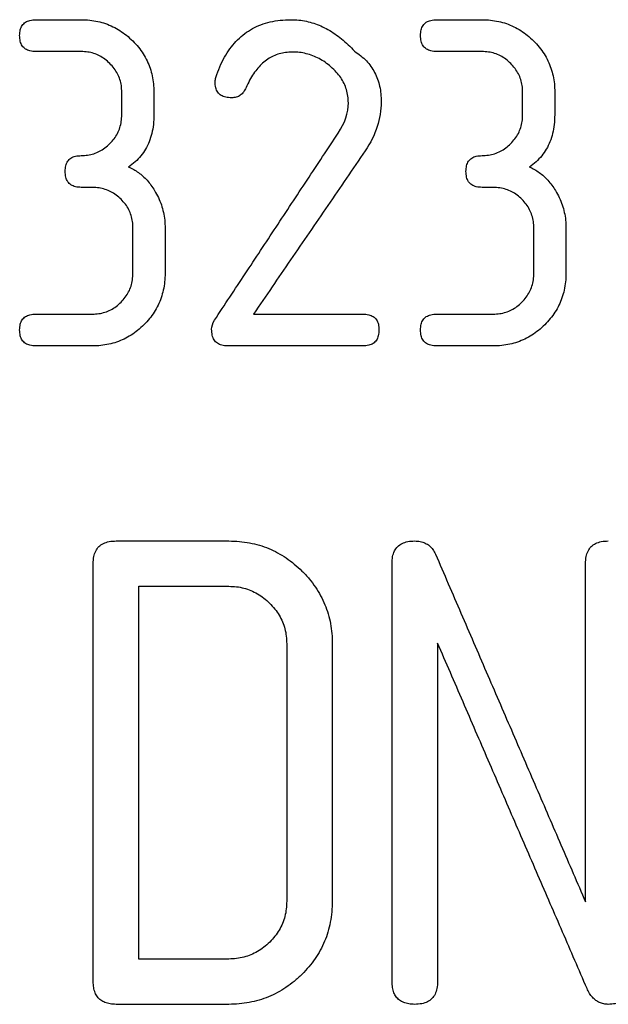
# Model space of a CAD drawing. Header units: millimetres. Extents: x -145 to 220, y -93 to 132.
# Tile 4 of 13: x -14 to -8, y -25 to -15. Entities that reach past the tile are written whole.
import ezdxf

# ---------------------------------------------------------------- set-up
doc = ezdxf.new("R2010")
doc.units = ezdxf.units.MM

msp = doc.modelspace()

# ---------------------------------------------------------------- linework, layer by layer
at = {"color": 7, "linetype": 'Continuous', "lineweight": 25}
for p, q in [((-13.896, -14.745), (-13.414, -14.745)), ((-9.636, -14.745), (-9.154, -14.745)), ((-13.414, -15.084), (-13.896, -15.084)), ((-9.154, -15.084), (-9.636, -15.084)), ((-12.982, -15.756), (-12.982, -15.515)), ((-12.64, -15.515), (-12.64, -15.756)), ((-8.722, -15.756), (-8.722, -15.515)), ((-8.381, -15.515), (-8.381, -15.756)), ((-13.293, -16.528), (-13.413, -16.528)), ((-9.033, -16.528), (-9.153, -16.528)), ((-12.863, -17.441), (-12.863, -16.96)), ((-12.521, -16.96), (-12.521, -17.441)), ((-8.603, -17.441), (-8.603, -16.96)), ((-8.262, -16.96), (-8.262, -17.441)), ((-13.896, -17.875), (-13.294, -17.875)), ((-11.582, -17.875), (-10.419, -17.875)), ((-9.636, -17.875), (-9.034, -17.875)), ((-13.294, -18.214), (-13.896, -18.214)), ((-10.419, -18.214), (-11.858, -18.214)), ((-9.034, -18.214), (-9.636, -18.214)), ((-13.042, -20.287), (-11.845, -20.287)), ((-12.801, -20.769), (-11.845, -20.769)), ((-11.845, -24.732), (-12.801, -24.732)), ((-11.845, -25.214), (-13.042, -25.214))]:
    msp.add_line(p, q, dxfattribs=at)
for points, knots in [([(-14.067, -14.913), (-14.066, -14.893), (-14.064, -14.856), (-14.043, -14.805), (-14.007, -14.769), (-13.955, -14.748), (-13.917, -14.746), (-13.896, -14.745)], [0, 0, 0, 0, 0.226763, 0.41708, 0.592046, 0.778612, 1, 1, 1, 1]), ([(-13.414, -14.745), (-13.383, -14.746), (-13.324, -14.748), (-13.237, -14.762), (-13.154, -14.785), (-13.075, -14.818), (-13, -14.86), (-12.93, -14.91), (-12.887, -14.95), (-12.866, -14.97)], [0, 0, 0, 0, 0.147973, 0.290872, 0.430679, 0.569467, 0.709315, 0.852215, 1, 1, 1, 1]), ([(-11.972, -15.328), (-11.958, -15.291), (-11.931, -15.22), (-11.879, -15.122), (-11.82, -15.034), (-11.753, -14.957), (-11.677, -14.892), (-11.594, -14.838), (-11.503, -14.796), (-11.403, -14.767), (-11.296, -14.748), (-11.221, -14.746), (-11.183, -14.745)], [0, 0, 0, 0, 0.113817, 0.220695, 0.321703, 0.418163, 0.511657, 0.603986, 0.697085, 0.792909, 0.89332, 1, 1, 1, 1]), ([(-11.183, -14.745), (-11.155, -14.746), (-11.101, -14.747), (-11.02, -14.761), (-10.942, -14.782), (-10.865, -14.811), (-10.79, -14.849), (-10.716, -14.895), (-10.645, -14.949), (-10.575, -15.011), (-10.531, -15.057), (-10.509, -15.081)], [0, 0, 0, 0, 0.104266, 0.207534, 0.311069, 0.416101, 0.523782, 0.635155, 0.751141, 0.872533, 1, 1, 1, 1]), ([(-9.807, -14.913), (-9.806, -14.893), (-9.804, -14.856), (-9.783, -14.805), (-9.747, -14.769), (-9.695, -14.748), (-9.657, -14.746), (-9.636, -14.745)], [0, 0, 0, 0, 0.226763, 0.41708, 0.592046, 0.778612, 1, 1, 1, 1]), ([(-9.154, -14.745), (-9.124, -14.746), (-9.064, -14.748), (-8.977, -14.762), (-8.894, -14.785), (-8.815, -14.818), (-8.741, -14.86), (-8.67, -14.91), (-8.628, -14.95), (-8.606, -14.97)], [0, 0, 0, 0, 0.147973, 0.290872, 0.430679, 0.569467, 0.709315, 0.852215, 1, 1, 1, 1]), ([(-13.896, -15.084), (-13.916, -15.083), (-13.955, -15.081), (-14.006, -15.06), (-14.043, -15.023), (-14.064, -14.972), (-14.066, -14.934), (-14.067, -14.913)], [0, 0, 0, 0, 0.217599, 0.402518, 0.577531, 0.769534, 1, 1, 1, 1]), ([(-9.636, -15.084), (-9.657, -15.083), (-9.695, -15.081), (-9.746, -15.06), (-9.783, -15.023), (-9.804, -14.972), (-9.806, -14.934), (-9.807, -14.913)], [0, 0, 0, 0, 0.217599, 0.402518, 0.577531, 0.769534, 1, 1, 1, 1]), ([(-12.866, -14.97), (-12.845, -14.992), (-12.804, -15.036), (-12.753, -15.107), (-12.711, -15.182), (-12.679, -15.261), (-12.657, -15.342), (-12.643, -15.428), (-12.641, -15.486), (-12.64, -15.515)], [0, 0, 0, 0, 0.147419, 0.290289, 0.430448, 0.569752, 0.710011, 0.852918, 1, 1, 1, 1]), ([(-8.606, -14.97), (-8.585, -14.992), (-8.544, -15.036), (-8.493, -15.107), (-8.452, -15.182), (-8.42, -15.261), (-8.397, -15.342), (-8.383, -15.428), (-8.382, -15.486), (-8.381, -15.515)], [0, 0, 0, 0, 0.147419, 0.290289, 0.430448, 0.569752, 0.710011, 0.852918, 1, 1, 1, 1]), ([(-13.109, -15.21), (-13.126, -15.195), (-13.159, -15.164), (-13.217, -15.128), (-13.279, -15.102), (-13.345, -15.086), (-13.39, -15.085), (-13.414, -15.084)], [0, 0, 0, 0, 0.207765, 0.406213, 0.60062, 0.796672, 1, 1, 1, 1]), ([(-11.169, -15.089), (-11.193, -15.09), (-11.24, -15.092), (-11.309, -15.106), (-11.373, -15.13), (-11.432, -15.164), (-11.487, -15.207), (-11.537, -15.259), (-11.583, -15.32), (-11.626, -15.39), (-11.649, -15.44), (-11.661, -15.467)], [0, 0, 0, 0, 0.10652, 0.208747, 0.309132, 0.4102, 0.514367, 0.62379, 0.740283, 0.865306, 1, 1, 1, 1]), ([(-10.759, -15.245), (-10.779, -15.229), (-10.819, -15.197), (-10.884, -15.158), (-10.951, -15.127), (-11.021, -15.105), (-11.094, -15.091), (-11.144, -15.09), (-11.169, -15.089)], [0, 0, 0, 0, 0.175405, 0.343974, 0.508068, 0.670285, 0.833353, 1, 1, 1, 1]), ([(-10.509, -15.081), (-10.486, -15.096), (-10.441, -15.127), (-10.382, -15.181), (-10.333, -15.241), (-10.293, -15.306), (-10.262, -15.377), (-10.24, -15.454), (-10.227, -15.535), (-10.226, -15.591), (-10.225, -15.62)], [0, 0, 0, 0, 0.126864, 0.24885, 0.368174, 0.487113, 0.607871, 0.732475, 0.862693, 1, 1, 1, 1]), ([(-8.849, -15.21), (-8.866, -15.195), (-8.899, -15.164), (-8.957, -15.128), (-9.019, -15.102), (-9.085, -15.086), (-9.131, -15.085), (-9.154, -15.084)], [0, 0, 0, 0, 0.207765, 0.406213, 0.60062, 0.796672, 1, 1, 1, 1]), ([(-12.982, -15.515), (-12.983, -15.492), (-12.984, -15.447), (-13, -15.381), (-13.026, -15.32), (-13.061, -15.262), (-13.093, -15.228), (-13.109, -15.21)], [0, 0, 0, 0, 0.204906, 0.402622, 0.597742, 0.795217, 1, 1, 1, 1]), ([(-10.574, -15.628), (-10.575, -15.604), (-10.577, -15.557), (-10.593, -15.488), (-10.618, -15.421), (-10.655, -15.359), (-10.701, -15.299), (-10.74, -15.264), (-10.759, -15.245)], [0, 0, 0, 0, 0.165452, 0.326871, 0.487579, 0.651075, 0.82081, 1, 1, 1, 1]), ([(-8.722, -15.515), (-8.723, -15.492), (-8.725, -15.447), (-8.74, -15.381), (-8.766, -15.32), (-8.802, -15.262), (-8.833, -15.228), (-8.849, -15.21)], [0, 0, 0, 0, 0.204906, 0.402622, 0.597742, 0.795217, 1, 1, 1, 1]), ([(-11.99, -15.408), (-11.989, -15.396), (-11.986, -15.368), (-11.977, -15.342), (-11.972, -15.328)], [0, 0, 0, 0, 0.438134, 1, 1, 1, 1]), ([(-11.815, -15.576), (-11.836, -15.575), (-11.875, -15.573), (-11.927, -15.553), (-11.965, -15.516), (-11.987, -15.466), (-11.989, -15.428), (-11.99, -15.408)], [0, 0, 0, 0, 0.221651, 0.408963, 0.583965, 0.773575, 1, 1, 1, 1]), ([(-11.661, -15.467), (-11.669, -15.483), (-11.684, -15.514), (-11.72, -15.55), (-11.765, -15.572), (-11.798, -15.575), (-11.815, -15.576)], [0, 0, 0, 0, 0.2798135, 0.523697, 0.7549522, 1, 1, 1, 1]), ([(-13.108, -16.063), (-13.093, -16.046), (-13.062, -16.012), (-13.026, -15.955), (-13, -15.892), (-12.985, -15.826), (-12.983, -15.779), (-12.982, -15.756)], [0, 0, 0, 0, 0.199977, 0.395213, 0.590392, 0.790405, 1, 1, 1, 1]), ([(-12.64, -15.756), (-12.641, -15.79), (-12.643, -15.857), (-12.661, -15.954), (-12.688, -16.042), (-12.727, -16.122), (-12.777, -16.194), (-12.838, -16.259), (-12.885, -16.294), (-12.909, -16.312)], [0, 0, 0, 0, 0.163348, 0.315541, 0.458943, 0.596214, 0.730221, 0.863884, 1, 1, 1, 1]), ([(-8.849, -16.063), (-8.833, -16.046), (-8.802, -16.012), (-8.766, -15.955), (-8.741, -15.892), (-8.725, -15.826), (-8.723, -15.779), (-8.722, -15.756)], [0, 0, 0, 0, 0.199977, 0.395213, 0.590392, 0.790405, 1, 1, 1, 1]), ([(-8.381, -15.756), (-8.382, -15.79), (-8.384, -15.857), (-8.401, -15.954), (-8.429, -16.042), (-8.468, -16.122), (-8.518, -16.194), (-8.578, -16.259), (-8.625, -16.294), (-8.649, -16.312)], [0, 0, 0, 0, 0.163348, 0.315541, 0.458944, 0.596215, 0.730221, 0.863884, 1, 1, 1, 1]), ([(-11.997, -17.941), (-11.888, -17.776), (-11.67, -17.447), (-11.342, -16.95), (-11.013, -16.451), (-10.792, -16.118), (-10.682, -15.951)], [0, 0, 0, 0, 0.249581, 0.499427, 0.749559, 1, 1, 1, 1]), ([(-13.413, -16.19), (-13.39, -16.189), (-13.345, -16.187), (-13.279, -16.171), (-13.217, -16.146), (-13.159, -16.11), (-13.126, -16.079), (-13.108, -16.063)], [0, 0, 0, 0, 0.201415, 0.3965, 0.590845, 0.790201, 1, 1, 1, 1]), ([(-9.153, -16.19), (-9.13, -16.189), (-9.085, -16.187), (-9.019, -16.171), (-8.957, -16.146), (-8.899, -16.11), (-8.866, -16.079), (-8.849, -16.063)], [0, 0, 0, 0, 0.201415, 0.3965, 0.590845, 0.790201, 1, 1, 1, 1]), ([(-13.583, -16.358), (-13.582, -16.337), (-13.581, -16.3), (-13.56, -16.25), (-13.524, -16.213), (-13.472, -16.193), (-13.434, -16.191), (-13.413, -16.19)], [0, 0, 0, 0, 0.228115, 0.419221, 0.594199, 0.779981, 1, 1, 1, 1]), ([(-10.395, -16.139), (-10.527, -16.333), (-10.792, -16.721), (-11.188, -17.299), (-11.451, -17.683), (-11.582, -17.875)], [0, 0, 0, 0, 0.333809, 0.667129, 1, 1, 1, 1]), ([(-9.324, -16.358), (-9.323, -16.337), (-9.321, -16.3), (-9.3, -16.25), (-9.264, -16.213), (-9.212, -16.193), (-9.174, -16.191), (-9.153, -16.19)], [0, 0, 0, 0, 0.228115, 0.419221, 0.594199, 0.779981, 1, 1, 1, 1]), ([(-12.909, -16.312), (-12.891, -16.32), (-12.854, -16.337), (-12.804, -16.369), (-12.756, -16.408), (-12.711, -16.453), (-12.67, -16.505), (-12.646, -16.543), (-12.633, -16.562)], [0, 0, 0, 0, 0.154244, 0.310637, 0.47148, 0.638842, 0.814514, 1, 1, 1, 1]), ([(-8.649, -16.312), (-8.631, -16.32), (-8.595, -16.337), (-8.544, -16.369), (-8.496, -16.408), (-8.452, -16.453), (-8.41, -16.505), (-8.386, -16.543), (-8.373, -16.562)], [0, 0, 0, 0, 0.1542446, 0.310637, 0.4714801, 0.6388423, 0.8145139, 1, 1, 1, 1]), ([(-13.413, -16.528), (-13.433, -16.527), (-13.472, -16.525), (-13.523, -16.504), (-13.56, -16.468), (-13.581, -16.416), (-13.582, -16.378), (-13.583, -16.358)], [0, 0, 0, 0, 0.216335, 0.400494, 0.575525, 0.768297, 1, 1, 1, 1]), ([(-9.153, -16.528), (-9.174, -16.527), (-9.212, -16.525), (-9.263, -16.504), (-9.3, -16.468), (-9.321, -16.416), (-9.323, -16.378), (-9.324, -16.358)], [0, 0, 0, 0, 0.216335, 0.400494, 0.575525, 0.768297, 1, 1, 1, 1]), ([(-12.989, -16.655), (-13.006, -16.639), (-13.039, -16.609), (-13.096, -16.573), (-13.158, -16.547), (-13.224, -16.531), (-13.269, -16.529), (-13.293, -16.528)], [0, 0, 0, 0, 0.2084063, 0.4070575, 0.6013365, 0.7970619, 1, 1, 1, 1]), ([(-8.729, -16.655), (-8.746, -16.639), (-8.779, -16.609), (-8.836, -16.573), (-8.898, -16.547), (-8.964, -16.531), (-9.01, -16.529), (-9.033, -16.528)], [0, 0, 0, 0, 0.2084063, 0.4070575, 0.6013365, 0.7970619, 1, 1, 1, 1]), ([(-12.633, -16.562), (-12.619, -16.587), (-12.591, -16.636), (-12.56, -16.714), (-12.538, -16.794), (-12.524, -16.876), (-12.522, -16.932), (-12.521, -16.96)], [0, 0, 0, 0, 0.202743, 0.401874, 0.599661, 0.798331, 1, 1, 1, 1]), ([(-8.373, -16.562), (-8.359, -16.587), (-8.331, -16.636), (-8.3, -16.714), (-8.278, -16.794), (-8.264, -16.876), (-8.262, -16.932), (-8.262, -16.96)], [0, 0, 0, 0, 0.2027434, 0.4018743, 0.599661, 0.7983314, 1, 1, 1, 1]), ([(-12.863, -16.96), (-12.864, -16.937), (-12.865, -16.892), (-12.881, -16.826), (-12.906, -16.764), (-12.942, -16.706), (-12.973, -16.672), (-12.989, -16.655)], [0, 0, 0, 0, 0.205721, 0.403968, 0.599207, 0.796267, 1, 1, 1, 1]), ([(-8.603, -16.96), (-8.604, -16.937), (-8.606, -16.892), (-8.621, -16.826), (-8.646, -16.764), (-8.682, -16.706), (-8.713, -16.672), (-8.729, -16.655)], [0, 0, 0, 0, 0.2057211, 0.4039678, 0.599207, 0.796267, 1, 1, 1, 1]), ([(-12.989, -17.748), (-12.974, -17.731), (-12.943, -17.698), (-12.907, -17.64), (-12.881, -17.578), (-12.866, -17.511), (-12.864, -17.465), (-12.863, -17.441)], [0, 0, 0, 0, 0.199508, 0.394584, 0.589855, 0.790116, 1, 1, 1, 1]), ([(-12.521, -17.441), (-12.522, -17.472), (-12.524, -17.532), (-12.539, -17.619), (-12.562, -17.702), (-12.595, -17.781), (-12.636, -17.855), (-12.687, -17.925), (-12.726, -17.967), (-12.747, -17.989)], [0, 0, 0, 0, 0.1524, 0.298776, 0.440803, 0.580225, 0.718788, 0.858188, 1, 1, 1, 1]), ([(-8.73, -17.748), (-8.714, -17.731), (-8.683, -17.698), (-8.647, -17.64), (-8.622, -17.578), (-8.606, -17.511), (-8.604, -17.465), (-8.603, -17.441)], [0, 0, 0, 0, 0.199508, 0.394584, 0.589855, 0.790116, 1, 1, 1, 1]), ([(-8.262, -17.441), (-8.262, -17.472), (-8.264, -17.532), (-8.279, -17.619), (-8.302, -17.702), (-8.335, -17.781), (-8.377, -17.855), (-8.427, -17.925), (-8.467, -17.967), (-8.487, -17.989)], [0, 0, 0, 0, 0.1524, 0.298776, 0.440803, 0.580225, 0.718788, 0.858188, 1, 1, 1, 1]), ([(-13.294, -17.875), (-13.271, -17.874), (-13.226, -17.872), (-13.16, -17.857), (-13.098, -17.831), (-13.04, -17.795), (-13.007, -17.764), (-12.989, -17.748)], [0, 0, 0, 0, 0.200911, 0.395631, 0.589878, 0.789503, 1, 1, 1, 1]), ([(-9.034, -17.875), (-9.011, -17.874), (-8.966, -17.872), (-8.9, -17.857), (-8.838, -17.831), (-8.78, -17.795), (-8.747, -17.764), (-8.73, -17.748)], [0, 0, 0, 0, 0.200911, 0.395631, 0.589878, 0.789503, 1, 1, 1, 1]), ([(-14.067, -18.043), (-14.066, -18.023), (-14.064, -17.986), (-14.043, -17.935), (-14.007, -17.899), (-13.955, -17.878), (-13.917, -17.876), (-13.896, -17.875)], [0, 0, 0, 0, 0.229699, 0.421737, 0.596733, 0.781591, 1, 1, 1, 1]), ([(-10.419, -17.875), (-10.398, -17.876), (-10.36, -17.878), (-10.308, -17.899), (-10.272, -17.935), (-10.251, -17.986), (-10.25, -18.023), (-10.249, -18.043)], [0, 0, 0, 0, 0.218383, 0.403225, 0.578221, 0.770275, 1, 1, 1, 1]), ([(-9.807, -18.043), (-9.806, -18.023), (-9.804, -17.986), (-9.783, -17.935), (-9.747, -17.899), (-9.695, -17.878), (-9.657, -17.876), (-9.636, -17.875)], [0, 0, 0, 0, 0.229699, 0.421737, 0.596733, 0.781591, 1, 1, 1, 1]), ([(-12.747, -17.989), (-12.768, -18.009), (-12.811, -18.049), (-12.882, -18.1), (-12.957, -18.142), (-13.036, -18.174), (-13.119, -18.197), (-13.205, -18.211), (-13.264, -18.213), (-13.294, -18.214)], [0, 0, 0, 0, 0.15076, 0.29549, 0.436142, 0.574805, 0.713623, 0.854698, 1, 1, 1, 1]), ([(-8.487, -17.989), (-8.509, -18.009), (-8.551, -18.049), (-8.623, -18.1), (-8.697, -18.142), (-8.776, -18.174), (-8.859, -18.197), (-8.945, -18.211), (-9.004, -18.213), (-9.034, -18.214)], [0, 0, 0, 0, 0.15076, 0.29549, 0.436142, 0.574805, 0.713623, 0.854698, 1, 1, 1, 1]), ([(-13.896, -18.214), (-13.917, -18.213), (-13.955, -18.211), (-14.006, -18.19), (-14.043, -18.153), (-14.064, -18.102), (-14.066, -18.064), (-14.067, -18.043)], [0, 0, 0, 0, 0.214844, 0.398114, 0.573173, 0.766847, 1, 1, 1, 1]), ([(-11.858, -18.214), (-11.879, -18.213), (-11.917, -18.211), (-11.968, -18.188), (-12.004, -18.15), (-12.024, -18.097), (-12.026, -18.058), (-12.027, -18.036)], [0, 0, 0, 0, 0.208717, 0.38844, 0.563626, 0.760899, 1, 1, 1, 1]), ([(-10.249, -18.043), (-10.25, -18.064), (-10.252, -18.102), (-10.272, -18.153), (-10.309, -18.19), (-10.36, -18.211), (-10.399, -18.213), (-10.419, -18.214)], [0, 0, 0, 0, 0.233179, 0.426869, 0.601928, 0.785183, 1, 1, 1, 1]), ([(-9.636, -18.214), (-9.657, -18.213), (-9.695, -18.211), (-9.747, -18.19), (-9.783, -18.153), (-9.804, -18.102), (-9.806, -18.064), (-9.807, -18.043)], [0, 0, 0, 0, 0.214844, 0.398114, 0.573173, 0.766847, 1, 1, 1, 1]), ([(-13.285, -20.527), (-13.284, -20.502), (-13.282, -20.457), (-13.262, -20.395), (-13.228, -20.346), (-13.178, -20.311), (-13.114, -20.29), (-13.067, -20.288), (-13.042, -20.287)], [0, 0, 0, 0, 0.196744, 0.364869, 0.514558, 0.660231, 0.817706, 1, 1, 1, 1]), ([(-11.845, -20.287), (-11.808, -20.288), (-11.733, -20.29), (-11.624, -20.306), (-11.519, -20.331), (-11.419, -20.366), (-11.324, -20.412), (-11.233, -20.467), (-11.146, -20.532), (-11.093, -20.582), (-11.067, -20.607)], [0, 0, 0, 0, 0.128367, 0.252874, 0.374947, 0.496072, 0.617742, 0.741405, 0.868415, 1, 1, 1, 1]), ([(-10.11, -20.527), (-10.109, -20.502), (-10.107, -20.457), (-10.087, -20.395), (-10.053, -20.346), (-10.004, -20.311), (-9.941, -20.29), (-9.895, -20.288), (-9.87, -20.287)], [0, 0, 0, 0, 0.197929, 0.366899, 0.516926, 0.662317, 0.818944, 1, 1, 1, 1]), ([(-9.87, -20.287), (-9.85, -20.288), (-9.812, -20.29), (-9.757, -20.308), (-9.711, -20.337), (-9.674, -20.377), (-9.657, -20.41), (-9.648, -20.427)], [0, 0, 0, 0, 0.208918, 0.400665, 0.587845, 0.783772, 1, 1, 1, 1]), ([(-8.054, -20.527), (-8.053, -20.502), (-8.051, -20.457), (-8.031, -20.395), (-7.997, -20.346), (-7.947, -20.311), (-7.883, -20.29), (-7.837, -20.288), (-7.812, -20.287)], [0, 0, 0, 0, 0.1968681, 0.3650817, 0.5148064, 0.6604499, 0.8178355, 1, 1, 1, 1]), ([(-9.648, -20.427), (-9.558, -20.637), (-9.377, -21.055), (-9.109, -21.678), (-8.842, -22.297), (-8.577, -22.911), (-8.314, -23.52), (-8.141, -23.923), (-8.054, -24.124)], [0, 0, 0, 0, 0.167119, 0.334015, 0.50072, 0.667265, 0.833681, 1, 1, 1, 1]), ([(-13.285, -24.971), (-13.285, -24.765), (-13.285, -24.353), (-13.285, -23.728), (-13.285, -23.098), (-13.285, -22.463), (-13.285, -21.823), (-13.285, -21.178), (-13.285, -20.744), (-13.285, -20.527)], [0, 0, 0, 0, 0.142937, 0.285794, 0.428603, 0.571397, 0.714206, 0.857063, 1, 1, 1, 1]), ([(-11.067, -20.607), (-11.04, -20.634), (-10.989, -20.689), (-10.923, -20.777), (-10.867, -20.869), (-10.822, -20.964), (-10.787, -21.064), (-10.762, -21.166), (-10.747, -21.273), (-10.746, -21.345), (-10.745, -21.382)], [0, 0, 0, 0, 0.127743, 0.252376, 0.37509, 0.497081, 0.619512, 0.743484, 0.870011, 1, 1, 1, 1]), ([(-10.11, -24.971), (-10.11, -24.765), (-10.11, -24.353), (-10.11, -23.728), (-10.11, -23.098), (-10.11, -22.463), (-10.11, -21.823), (-10.11, -21.178), (-10.11, -20.744), (-10.11, -20.527)], [0, 0, 0, 0, 0.142937, 0.285794, 0.428603, 0.571397, 0.714206, 0.857063, 1, 1, 1, 1]), ([(-8.054, -24.124), (-8.054, -23.928), (-8.054, -23.536), (-8.054, -22.943), (-8.054, -22.346), (-8.054, -21.744), (-8.054, -21.138), (-8.054, -20.731), (-8.054, -20.527)], [0, 0, 0, 0, 0.166721, 0.333377, 0.5, 0.666623, 0.833279, 1, 1, 1, 1]), ([(-11.845, -20.769), (-11.818, -20.77), (-11.763, -20.772), (-11.684, -20.787), (-11.609, -20.812), (-11.538, -20.848), (-11.47, -20.893), (-11.431, -20.93), (-11.411, -20.949)], [0, 0, 0, 0, 0.167782, 0.330566, 0.491755, 0.654852, 0.82324, 1, 1, 1, 1]), ([(-11.411, -20.949), (-11.392, -20.969), (-11.354, -21.009), (-11.308, -21.076), (-11.272, -21.147), (-11.247, -21.221), (-11.232, -21.3), (-11.23, -21.354), (-11.229, -21.381)], [0, 0, 0, 0, 0.168005, 0.331942, 0.494448, 0.658227, 0.825923, 1, 1, 1, 1]), ([(-10.745, -21.382), (-10.745, -21.567), (-10.745, -21.937), (-10.745, -22.488), (-10.745, -23.035), (-10.745, -23.578), (-10.745, -23.937), (-10.745, -24.117)], [0, 0, 0, 0, 0.200033, 0.400017, 0.599983, 0.799967, 1, 1, 1, 1]), ([(-8.038, -25.046), (-8.124, -24.846), (-8.297, -24.447), (-8.559, -23.842), (-8.822, -23.233), (-9.088, -22.618), (-9.355, -21.999), (-9.535, -21.583), (-9.626, -21.374)], [0, 0, 0, 0, 0.166303, 0.332709, 0.499249, 0.665957, 0.832863, 1, 1, 1, 1]), ([(-9.626, -21.374), (-9.626, -21.578), (-9.626, -21.986), (-9.626, -22.593), (-9.626, -23.195), (-9.626, -23.792), (-9.626, -24.385), (-9.626, -24.776), (-9.626, -24.971)], [0, 0, 0, 0, 0.166723, 0.333378, 0.5, 0.666622, 0.833277, 1, 1, 1, 1]), ([(-11.229, -24.117), (-11.23, -24.145), (-11.232, -24.199), (-11.247, -24.279), (-11.272, -24.354), (-11.308, -24.425), (-11.353, -24.492), (-11.391, -24.532), (-11.41, -24.552)], [0, 0, 0, 0, 0.175471, 0.344243, 0.508588, 0.670968, 0.833931, 1, 1, 1, 1]), ([(-10.745, -24.117), (-10.746, -24.155), (-10.748, -24.23), (-10.764, -24.34), (-10.789, -24.445), (-10.825, -24.544), (-10.871, -24.639), (-10.926, -24.729), (-10.991, -24.815), (-11.041, -24.868), (-11.066, -24.894)], [0, 0, 0, 0, 0.135277, 0.265581, 0.391902, 0.515273, 0.636743, 0.757355, 0.878123, 1, 1, 1, 1]), ([(-11.41, -24.552), (-11.431, -24.571), (-11.47, -24.608), (-11.537, -24.653), (-11.608, -24.688), (-11.684, -24.714), (-11.763, -24.729), (-11.818, -24.731), (-11.845, -24.732)], [0, 0, 0, 0, 0.179136, 0.348758, 0.51204, 0.672529, 0.833959, 1, 1, 1, 1]), ([(-11.066, -24.894), (-11.094, -24.92), (-11.147, -24.97), (-11.235, -25.035), (-11.326, -25.091), (-11.422, -25.136), (-11.522, -25.171), (-11.627, -25.196), (-11.735, -25.211), (-11.808, -25.213), (-11.845, -25.214)], [0, 0, 0, 0, 0.135716, 0.265475, 0.390609, 0.512578, 0.63293, 0.753254, 0.875116, 1, 1, 1, 1]), ([(-13.042, -25.214), (-13.064, -25.213), (-13.104, -25.211), (-13.16, -25.196), (-13.207, -25.171), (-13.243, -25.135), (-13.268, -25.089), (-13.282, -25.033), (-13.284, -24.993), (-13.285, -24.971)], [0, 0, 0, 0, 0.150551, 0.284068, 0.408433, 0.533414, 0.668779, 0.822445, 1, 1, 1, 1]), ([(-9.868, -25.214), (-9.889, -25.213), (-9.93, -25.211), (-9.986, -25.196), (-10.032, -25.171), (-10.068, -25.135), (-10.093, -25.089), (-10.107, -25.033), (-10.109, -24.993), (-10.11, -24.971)], [0, 0, 0, 0, 0.150438, 0.283871, 0.408192, 0.533177, 0.668589, 0.822338, 1, 1, 1, 1]), ([(-9.626, -24.971), (-9.627, -24.996), (-9.629, -25.042), (-9.649, -25.105), (-9.683, -25.155), (-9.733, -25.19), (-9.796, -25.211), (-9.843, -25.213), (-9.868, -25.214)], [0, 0, 0, 0, 0.204932, 0.378387, 0.530139, 0.674162, 0.82631, 1, 1, 1, 1]), ([(-7.57, -24.971), (-7.571, -24.996), (-7.573, -25.042), (-7.593, -25.105), (-7.627, -25.155), (-7.677, -25.19), (-7.741, -25.211), (-7.788, -25.213), (-7.812, -25.214)], [0, 0, 0, 0, 0.204702, 0.3779934, 0.5296789, 0.6737557, 0.826068, 1, 1, 1, 1]), ([(-7.812, -25.214), (-7.829, -25.213), (-7.861, -25.211), (-7.906, -25.196), (-7.947, -25.172), (-7.982, -25.139), (-8.014, -25.096), (-8.03, -25.063), (-8.038, -25.046)], [0, 0, 0, 0, 0.151392, 0.297889, 0.448443, 0.61144, 0.793638, 1, 1, 1, 1])]:
    msp.add_open_spline(points, degree=3, knots=knots, dxfattribs=at)
for points in [[(-10.682, -15.951), (-10.61, -15.843), (-10.574, -15.735), (-10.574, -15.628)], [(-10.225, -15.62), (-10.225, -15.796), (-10.281, -15.969), (-10.395, -16.139)], [(-12.027, -18.036), (-12.027, -18.005), (-12.017, -17.974), (-11.997, -17.941)], [(-12.801, -24.732), (-12.801, -23.445), (-12.801, -22.122), (-12.801, -20.769)], [(-11.229, -21.381), (-11.229, -22.309), (-11.229, -23.221), (-11.229, -24.117)]]:
    msp.add_open_spline(points, degree=3, dxfattribs=at)

doc.saveas('drawing.dxf')
